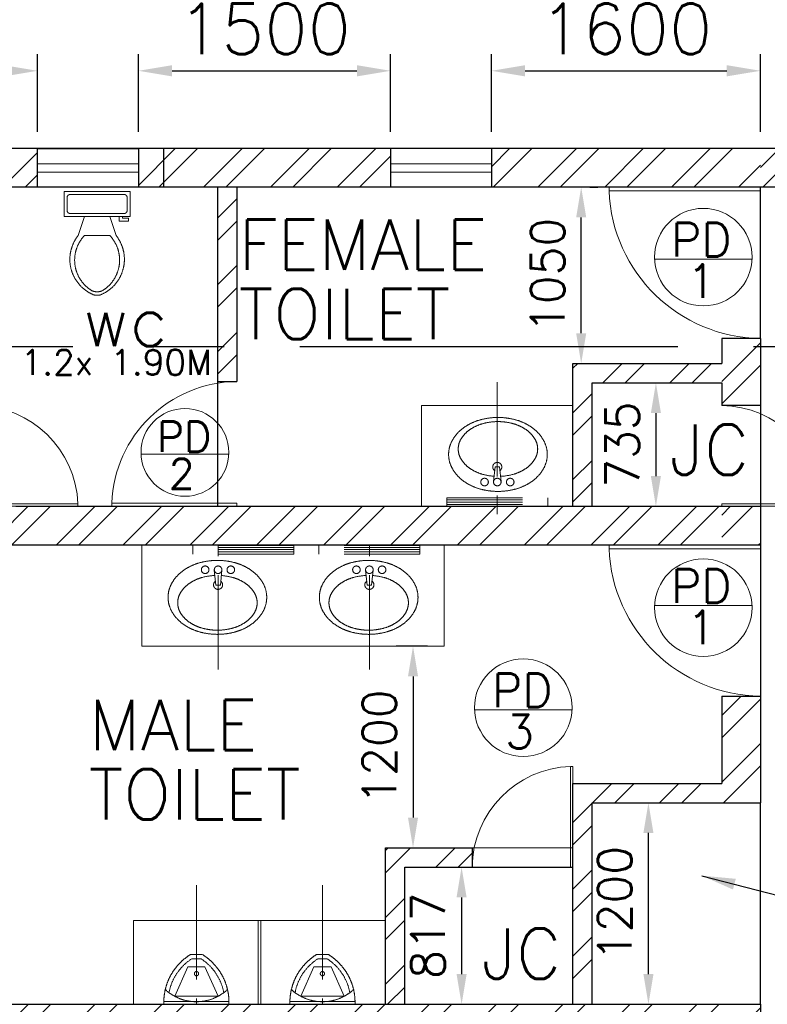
# Model space of a CAD drawing. Header units: inches. Extents: x 0 to 1564127, y -23460 to 23144100.
# Tile 99 of 215: x 405698 to 410145, y 133810 to 139673. Entities that reach past the tile are written whole.
import ezdxf
from ezdxf.enums import TextEntityAlignment as Align

# ---------------------------------------------------------------- set-up
doc = ezdxf.new("R2010")
doc.units = ezdxf.units.IN
doc.header["$LTSCALE"] = 1800
doc.header["$MEASUREMENT"] = 0
doc.linetypes.add('1 NORTH ELEVATION$0$NORTH ELEVATION$0$HIDDEN', pattern=[0.375, 0.25, -0.125])
doc.linetypes.add('CENTER', pattern=[2, 1.25, -0.25, 0.25, -0.25])
doc.layers.get('0').update_dxf_attribs({"color": 253, "lineweight": 9})
for name, color, linetype in [('1', 7, 'Continuous'), ('DIM', 4, 'Continuous'), ('GRID', 251, 'CENTER'), ('TEXT', 3, 'Continuous'), ('WALL', 6, 'Continuous'), ('WALL1', 6, 'Continuous')]:
    doc.layers.add(name, color=color, linetype=linetype)
for name, color, linetype, lineweight in [('A-DOOR', 31, 'Continuous', 9), ('A-DOOR TAG', 3, 'Continuous', 15), ('CCONTHIN', 15, '1 NORTH ELEVATION$0$NORTH ELEVATION$0$HIDDEN', 13), ('CHAT', 11, 'Continuous', 13), ('CL', 8, 'CENTER', 15), ('DOOR', 235, 'Continuous', 13), ('OPENING EO', 2, 'Continuous', 18), ('WALL HATCH', 251, 'Continuous', 13), ('WIN', 31, 'Continuous', 13)]:
    doc.layers.add(name, color=color, linetype=linetype, lineweight=lineweight)
doc.styles.add('ROAMNS', font='ROMANS.shx')
doc.styles.add('ROMANS', font='romans.shx')
doc.dimstyles.new('DIM INT 1', dxfattribs={"dimtxt": 300, "dimasz": 200, "dimexe": 100, "dimexo": 100, "dimgap": 100, "dimtad": 1, "dimdec": 0, "dimzin": 13, "dimdsep": 46, "dimlunit": 5, "dimtxsty": 'ROAMNS', "dimblk1": 'CLOSEDBLANK', "dimcen": 0.09, "dimclrd": 9, "dimclre": 9, "dimclrt": 4, "dimadec": 0, "dimazin": 0, "dimtfac": 1, "dimtdec": 0, "dimtix": 1, "dimtmove": 2, "dimatfit": 3, "dimfxl": 1, "dimtolj": 1, "dimtzin": 13, "dimarcsym": 0})
doc.dimstyles.new('DIM INT 2', dxfattribs={"dimtxt": 200, "dimasz": 180, "dimexe": 100, "dimexo": 100, "dimgap": 100, "dimtad": 1, "dimdec": 0, "dimzin": 13, "dimdsep": 46, "dimlunit": 5, "dimtxsty": 'ROAMNS', "dimcen": 0.09, "dimclrd": 9, "dimclre": 9, "dimclrt": 4, "dimadec": 0, "dimazin": 0, "dimtfac": 1, "dimtdec": 0, "dimtix": 1, "dimtmove": 2, "dimatfit": 3, "dimfxl": 1, "dimtolj": 1, "dimtzin": 13, "dimarcsym": 0})
pattern_1 = [(45, (-38000.13, -44641.74), (-198.87378, 198.87378), []), (45, (-37867.55, -44641.74), (-198.87378, 198.87378), [])]

# ---------------------------------------------------------------- blocks, each defined once
blk = doc.blocks.new('SC-01& LIFT')
at = {"layer": 'WALL HATCH'}
h = blk.add_hatch(dxfattribs=at)
h.set_pattern_fill('ANSI32', color=256, scale=750, style=0)
h.set_pattern_definition([(45, (-441713.83, -169222.05), (-198.87378, 198.87378), []), (45, (-441581.25, -169222.05), (-198.87378, 198.87378), [])])
edge = h.paths.add_edge_path()
edge.add_arc((3172.5, -33583100.1), 33587860.1, 89.99990191, 90.00029426, ccw=False)
edge.add_line((3230, 4760), (3230, 8855))
edge.add_line((3230, 8855), (3000, 8855))
edge.add_line((3000, 8855), (3000, 4760))
blk = doc.blocks.new('*D1587')
at = {"layer": 'Defpoints', "color": 0, "transparency": 16777216}
for p in [(405803.7, 139368.3), (405178.7, 138905.3), (405803.7, 138905.3)]:
    blk.add_point(p, dxfattribs=at)
at = {"layer": 'DIM', "color": 9, "lineweight": -2, "transparency": 16777216}
for p, q in [((405591.2, 140582.5), (404634.1, 140582.5)), ((405491.2, 139368.3), (405591.2, 140582.5)), ((405178.7, 139005.3), (405178.7, 139468.3)), ((405803.7, 139005.3), (405803.7, 139468.3)), ((405378.7, 139368.3), (405603.7, 139368.3))]:
    blk.add_line(p, q, dxfattribs=at)
at = {"layer": 'DIM', "color": 9, "transparency": 16777216}
for points in [[(405378.7, 139401.7), (405378.7, 139335), (405178.7, 139368.3)], [(405603.7, 139401.7), (405603.7, 139335), (405803.7, 139368.3)]]:
    blk.add_solid(points, dxfattribs=at)
at = {"layer": 'DIM', "color": 4, "transparency": 16777216, "insert": (405112.6, 140832.5), "char_height": 300, "attachment_point": 5, "style": 'ROAMNS'}
blk.add_mtext('\\A1;625', dxfattribs=at)
blk = doc.blocks.new('_ClosedBlank')
at = {"color": 0, "linetype": 'ByBlock', "lineweight": -2}
for p, q in [((-1, 0.167), (0, 0)), ((-1, 0.167), (-1, -0.167)), ((0, 0), (-1, -0.167))]:
    blk.add_line(p, q, dxfattribs=at)
blk = doc.blocks.new('*D1588')
at = {"layer": 'Defpoints', "color": 0, "transparency": 16777216}
for p in [(407903.7, 139368.3), (406403.7, 138905.3), (407903.7, 138905.3)]:
    blk.add_point(p, dxfattribs=at)
at = {"layer": 'DIM', "color": 9, "lineweight": -2, "transparency": 16777216}
for p, q in [((406403.7, 139005.3), (406403.7, 139468.3)), ((407903.7, 139005.3), (407903.7, 139468.3)), ((406603.7, 139368.3), (407703.7, 139368.3))]:
    blk.add_line(p, q, dxfattribs=at)
at = {"layer": 'DIM', "color": 9, "transparency": 16777216}
for points in [[(406603.7, 139401.7), (406603.7, 139335), (406403.7, 139368.3)], [(407703.7, 139401.7), (407703.7, 139335), (407903.7, 139368.3)]]:
    blk.add_solid(points, dxfattribs=at)
at = {"layer": 'DIM', "color": 4, "transparency": 16777216, "insert": (407153.7, 139618.3), "char_height": 300, "attachment_point": 5, "style": 'ROAMNS'}
blk.add_mtext('\\A1;1500', dxfattribs=at)
blk = doc.blocks.new('*D1589')
at = {"layer": 'Defpoints', "color": 0, "transparency": 16777216}
for p in [(410103.7, 139368.3), (408503.7, 138905.3), (410103.7, 138905.3)]:
    blk.add_point(p, dxfattribs=at)
at = {"layer": 'DIM', "color": 9, "lineweight": -2, "transparency": 16777216}
for p, q in [((408503.7, 139005.3), (408503.7, 139468.3)), ((410103.7, 139005.3), (410103.7, 139468.3)), ((408703.7, 139368.3), (409903.7, 139368.3))]:
    blk.add_line(p, q, dxfattribs=at)
at = {"layer": 'DIM', "color": 9, "transparency": 16777216}
for points in [[(408703.7, 139401.7), (408703.7, 139335), (408503.7, 139368.3)], [(409903.7, 139401.7), (409903.7, 139335), (410103.7, 139368.3)]]:
    blk.add_solid(points, dxfattribs=at)
at = {"layer": 'DIM', "color": 4, "transparency": 16777216, "insert": (409303.7, 139618.3), "char_height": 300, "attachment_point": 5, "style": 'ROAMNS'}
blk.add_mtext('\\A1;1600', dxfattribs=at)
blk = doc.blocks.new('SERVICE BUILDING-ARCH$0$dd1')
at = {"layer": 'DOOR'}
blk.add_lwpolyline([(-1000, 975), (0, 975), (0, 1000), (-1000, 1000)], close=True, dxfattribs=at)
blk.add_arc((13.4, 1014.1), 1014.2, 182.20927, 269.24117, dxfattribs=at)
blk = doc.blocks.new('*U1585')
for p, q in [((9.5, -7), (9.5, -3)), ((-8, -9.5), (-8, -9)), ((-7, -9), (-7, -10.5)), ((-4, -9), (-6, -15)), ((4, -9), (6, -15)), ((-10, -9.5), (-8, -9.5)), ((-10, -10.5), (-10, -9.5)), ((-7, -10.5), (-10, -10.5)), ((4, -15), (-4, -15))]:
    blk.add_line(p, q)
blk.add_lwpolyline([(10.5, -9), (10.5, -1), (-10.5, -1), (-10.5, -9)], close=True)
for points in [[(-9.5, -3), (-9.5, -7)], [(8.5, -2), (-8.5, -2)], [(-8.5, -8), (8.5, -8)]]:
    blk.add_lwpolyline(points)
for centre, radius, start, end in [((-8.62, -2.88), 0.884, 81.8699, 188.1301), ((8.62, -2.88), 0.884, 351.8699, 98.1301), ((-8.62, -7.12), 0.884, 171.8699, 278.1301), ((8.62, -7.12), 0.884, 261.8699, 8.1301), ((3.52, -22.58), 12.17, 141.4691, 247.9714), ((4.2, -22.82), 11.33, 136.3677, 238.9468), ((-3.52, -22.58), 12.17, 292.0284, 38.5307), ((-4.2, -22.82), 11.33, 301.053, 43.6321), ((0, -28.88), 4, 245.7318, 294.2682), ((0, -30), 4, 254.8605, 285.1395)]:
    blk.add_arc(centre, radius, start, end)
blk = doc.blocks.new('*U1210')
for p, q in [((-27.5, 308.1), (42.7, 308.1)), ((-43.2, 235.2), (-121, 59.3)), ((-43.2, 235.2), (58.4, 235.2)), ((-20.1, 282.7), (35.4, 282.7)), ((58.4, 235.2), (136.2, 59.3)), ((-121, 59.3), (136.2, 59.3)), ((-186, 28.7), (201.3, 28.7)), ((-186, 28.7), (-186, 11.7)), ((-186, 11.7), (201.3, 11.7)), ((201.3, 11.7), (201.3, 28.7))]:
    blk.add_line(p, q)
blk.add_circle((7.1, 194.1), 12.7)
for centre, radius, start, end in [((148.1, 23.8), 334.2, 121.69705, 179.15509), ((-132.8, 23.8), 334.2, 0.84491, 58.30295), ((148.1, 23.8), 308.8, 123.0108, 169.30552), ((-132.8, 23.8), 308.8, 10.69448, 56.9892), ((7.6, 299.7), 272.6, 227.25197, 312.74803)]:
    blk.add_arc(centre, radius, start, end)
blk = doc.blocks.new('*D1666')
at = {"color": 9, "lineweight": -2, "transparency": 16777216}
for p, q in [((409291.9, 137510.3), (409582.4, 137510.3)), ((409482.4, 137330.3), (409482.4, 136955.3)), ((409291.9, 136775.3), (409582.4, 136775.3))]:
    blk.add_line(p, q, dxfattribs=at)
at = {"color": 9, "transparency": 16777216}
for points in [[(409452.4, 137330.3), (409512.4, 137330.3), (409482.4, 137510.3)], [(409452.4, 136955.3), (409512.4, 136955.3), (409482.4, 136775.3)]]:
    blk.add_solid(points, dxfattribs=at)
at = {"layer": 'Defpoints', "color": 0, "transparency": 16777216}
for p in [(409191.9, 137510.3), (409191.9, 136775.3), (409482.4, 136775.3)]:
    blk.add_point(p, dxfattribs=at)
at = {"color": 4, "transparency": 16777216, "insert": (409282.4, 137142.8), "char_height": 200, "attachment_point": 5, "rotation": 90, "style": 'ROAMNS'}
blk.add_mtext('\\A1;735', dxfattribs=at)
blk = doc.blocks.new('*D1667')
at = {"color": 9, "lineweight": -2, "transparency": 16777216}
for p, q in [((408123.7, 135942.1), (407937.4, 135942.1)), ((408037.4, 135762.1), (408037.4, 134922.1)), ((407973.7, 134742.1), (408137.4, 134742.1))]:
    blk.add_line(p, q, dxfattribs=at)
at = {"color": 9, "transparency": 16777216}
for points in [[(408007.4, 135762.1), (408067.4, 135762.1), (408037.4, 135942.1)], [(408007.4, 134922.1), (408067.4, 134922.1), (408037.4, 134742.1)]]:
    blk.add_solid(points, dxfattribs=at)
at = {"layer": 'Defpoints', "color": 0, "transparency": 16777216}
for p in [(408223.7, 135942.1), (407873.7, 134742.1), (408037.4, 134742.1)]:
    blk.add_point(p, dxfattribs=at)
at = {"color": 4, "transparency": 16777216, "insert": (407837.4, 135342.1), "char_height": 200, "attachment_point": 5, "rotation": 90, "style": 'ROAMNS'}
blk.add_mtext('\\A1;1200', dxfattribs=at)
blk = doc.blocks.new('*D1668')
at = {"color": 9, "lineweight": -2, "transparency": 16777216}
for p, q in [((408216.9, 134627.1), (408426.4, 134627.1)), ((408326.4, 134447.1), (408326.4, 133990.3)), ((408216.9, 133810.3), (408426.4, 133810.3))]:
    blk.add_line(p, q, dxfattribs=at)
at = {"color": 9, "transparency": 16777216}
for points in [[(408296.4, 134447.1), (408356.4, 134447.1), (408326.4, 134627.1)], [(408296.4, 133990.3), (408356.4, 133990.3), (408326.4, 133810.3)]]:
    blk.add_solid(points, dxfattribs=at)
at = {"layer": 'Defpoints', "color": 0, "transparency": 16777216}
for p in [(408116.9, 134627.1), (408116.9, 133810.3), (408326.4, 133810.3)]:
    blk.add_point(p, dxfattribs=at)
at = {"color": 4, "transparency": 16777216, "insert": (408126.4, 134218.7), "char_height": 200, "attachment_point": 5, "rotation": 90, "style": 'ROAMNS'}
blk.add_mtext('\\A1;817', dxfattribs=at)
blk = doc.blocks.new('*D1665')
at = {"color": 9, "lineweight": -2, "transparency": 16777216}
for p, q in [((409533.4, 135010.3), (409537.9, 135010.3)), ((409437.9, 133990.3), (409437.9, 134830.3)), ((409533.4, 133810.3), (409537.9, 133810.3))]:
    blk.add_line(p, q, dxfattribs=at)
at = {"color": 9, "transparency": 16777216}
for points in [[(409407.9, 134830.3), (409467.9, 134830.3), (409437.9, 135010.3)], [(409407.9, 133990.3), (409467.9, 133990.3), (409437.9, 133810.3)]]:
    blk.add_solid(points, dxfattribs=at)
at = {"layer": 'Defpoints', "color": 0, "transparency": 16777216}
for p in [(409433.4, 135010.3), (409437.9, 135010.3), (409433.4, 133810.3)]:
    blk.add_point(p, dxfattribs=at)
at = {"color": 4, "transparency": 16777216, "insert": (409237.9, 134410.3), "char_height": 200, "attachment_point": 5, "rotation": 90, "style": 'ROAMNS'}
blk.add_mtext('\\A1;1200', dxfattribs=at)
blk = doc.blocks.new('*D1669')
at = {"color": 9, "lineweight": -2, "transparency": 16777216}
for p, q in [((409088.7, 138675.3), (409137.9, 138675.3)), ((409037.9, 137805.3), (409037.9, 138495.3)), ((409088.7, 137625.3), (409137.9, 137625.3))]:
    blk.add_line(p, q, dxfattribs=at)
at = {"color": 9, "transparency": 16777216}
for points in [[(409007.9, 138495.3), (409067.9, 138495.3), (409037.9, 138675.3)], [(409007.9, 137805.3), (409067.9, 137805.3), (409037.9, 137625.3)]]:
    blk.add_solid(points, dxfattribs=at)
at = {"layer": 'Defpoints', "color": 0, "transparency": 16777216}
for p in [(408988.7, 138675.3), (409037.9, 138675.3), (408988.7, 137625.3)]:
    blk.add_point(p, dxfattribs=at)
at = {"color": 4, "transparency": 16777216, "insert": (408837.9, 138150.3), "char_height": 200, "attachment_point": 5, "rotation": 90, "style": 'ROAMNS'}
blk.add_mtext('\\A1;1050', dxfattribs=at)

msp = doc.modelspace()

# ---------------------------------------------------------------- hatches: boundary and pattern name
at = {"layer": 'WALL HATCH'}
h = msp.add_hatch(dxfattribs=at)
h.set_pattern_fill('ANSI32', color=256, scale=750, style=0)
h.set_pattern_definition([(45, (-62862.1, -16359.58), (-198.87378, 198.87378), []), (45, (-62729.5, -16359.58), (-198.87378, 198.87378), [])])
h.paths.add_polyline_path([(404578.7, 138675.31), (404578.7, 138905.31), (402938.7, 138905.31), (402938.7, 138675.31)])
h.paths.add_polyline_path([(405803.7, 138675.31), (405803.7, 138905.31), (405178.7, 138905.31), (405178.7, 138675.31)])
h.paths.add_polyline_path([(408503.7, 138905.31), (408503.7, 138675.31), (410103.7, 138675.31), (410103.7, 138905.31)])
h.paths.add_polyline_path([(407903.7, 138675.31), (407903.7, 138905.31), (406403.7, 138905.31), (406403.7, 138675.31)])
h = msp.add_hatch(dxfattribs=at)
h.set_pattern_fill('ANSI32', color=256, scale=750, style=0)
h.set_pattern_definition([(45, (-38000.13, -44411.74), (-198.87378, 198.87378), []), (45, (-37867.55, -44411.74), (-198.87378, 198.87378), [])])
h.paths.add_polyline_path([(441713.7, 138905.31), (441713.7, 138675.31), (464713.7, 138675.31), (464713.7, 138905.31)])
h.paths.add_polyline_path([(424963.7, 138905.31), (424963.7, 138675.31), (430113.7, 138675.31), (430113.7, 138905.31)])
h.paths.add_polyline_path([(419963.7, 138905.31), (419963.7, 138675.31), (421963.7, 138675.31), (421963.7, 138905.31)])
h.paths.add_polyline_path([(435463.7, 138905.31), (435463.7, 138675.31), (438713.7, 138675.31), (438713.7, 138905.31)])
h.paths.add_polyline_path([(432463.7, 138675.31), (432463.7, 138905.31), (432113.7, 138905.31), (432113.7, 138675.31)])
h.paths.add_polyline_path([(410103.7, 138905.31), (410103.7, 138675.31), (416963.7, 138675.31), (416963.7, 138905.31)])
h.paths.add_polyline_path([(529063.7, 138905.31), (529063.7, 138675.31), (529403.7, 138675.31), (529403.7, 138905.31)])
h.paths.add_polyline_path([(472213.7, 138675.31), (472213.7, 138905.31), (465913.7, 138905.31), (465913.7, 138675.31)])
h.paths.add_polyline_path([(477213.7, 138675.31), (477213.7, 138905.31), (475213.7, 138905.31), (475213.7, 138675.31)])
h.paths.add_polyline_path([(482963.7, 138675.31), (482963.7, 138905.31), (480213.7, 138905.31), (480213.7, 138675.31)])
h.paths.add_polyline_path([(487963.7, 138675.31), (487963.7, 138905.31), (485963.7, 138905.31), (485963.7, 138675.31)])
h.paths.add_polyline_path([(493713.7, 138675.31), (493713.7, 138905.31), (490963.7, 138905.31), (490963.7, 138675.31)])
h.paths.add_polyline_path([(498713.7, 138675.31), (498713.7, 138905.31), (496713.7, 138905.31), (496713.7, 138675.31)])
h.paths.add_polyline_path([(507463.7, 138905.31), (507463.7, 138675.31), (512013.7, 138675.31), (512013.7, 138905.31)])
h.paths.add_polyline_path([(504463.7, 138675.31), (504463.7, 138905.31), (501713.7, 138905.31), (501713.7, 138675.31)])
h.paths.add_polyline_path([(523913.7, 138905.31), (523913.7, 138675.31), (528463.7, 138675.31), (528463.7, 138905.31)])
h.paths.add_polyline_path([(522173.95, 138905.31), (522173.95, 138675.31), (523313.7, 138675.31), (523313.7, 138905.31)])
h.paths.add_polyline_path([(521573.95, 138675.31), (521573.95, 138905.31), (513213.7, 138905.31), (513213.7, 138675.31)])
h = msp.add_hatch(dxfattribs=at)
h.set_pattern_fill('ANSI32', color=256, scale=750, style=0)
h.set_pattern_definition([(45, (150752.13, -573449.4), (-198.87378, 198.87378), []), (45, (150884.71, -573449.4), (-198.87378, 198.87378), [])])
h.paths.add_polyline_path([(406873.7, 138675.31), (406988.7, 138675.31), (406988.7, 137865.46), (406873.7, 137865.46)])
h.paths.add_polyline_path([(406873.7, 137865.46), (406988.7, 137865.46), (406988.7, 137518.96), (406873.7, 137518.96)])
h = msp.add_hatch(dxfattribs=at)
h.set_pattern_fill('ANSI32', color=256, scale=750, style=0)
h.set_pattern_definition([(45, (-38000.13, -44261.74), (-198.87378, 198.87378), []), (45, (-37867.55, -44261.74), (-198.87378, 198.87378), [])])
h.paths.add_polyline_path([(409873.7, 137375.31), (410103.7, 137375.31), (410103.7, 137775.31), (409873.7, 137775.31)])
h.paths.add_polyline_path([(410103.7, 136775.31), (409873.7, 136775.31), (409873.7, 136545.31), (410103.7, 136545.31)])
h.paths.add_polyline_path([(409873.7, 135010.31), (410103.7, 135010.31), (410103.7, 135645.31), (409873.7, 135645.31)])
h = msp.add_hatch(dxfattribs=at)
h.set_pattern_fill('ANSI32', color=256, scale=750, style=0)
h.set_pattern_definition([(45, (403713.7, 137625.3), (-198.874, 198.874), []), (45, (403846.29, 137625.3), (-198.874, 198.874), [])])
h.paths.add_polyline_path([(409873.7, 137625.31), (408988.7, 137625.31), (408988.7, 136675.31), (409103.7, 136675.31), (409103.7, 137510.31), (409873.7, 137510.31)])
h = msp.add_hatch(dxfattribs=at)
h.set_pattern_fill('ANSI32', color=256, scale=750, style=0)
h.set_pattern_definition([(45, (-38000.13, -44061.74), (-198.87378, 198.87378), []), (45, (-37867.55, -44061.74), (-198.87378, 198.87378), [])])
h.paths.add_polyline_path([(403828.7, 136775.31), (403828.7, 136545.31), (409873.7, 136545.31), (409873.7, 136775.31)])
h = msp.add_hatch(dxfattribs=at)
h.set_pattern_fill('ANSI32', color=256, scale=750, style=0)
h.set_pattern_definition([(45, (-38000.13, -44411.74), (-198.87378, 198.87378), []), (45, (-37867.55, -44411.74), (-198.87378, 198.87378), [])])
h.paths.add_polyline_path([(409103.7, 135010.31), (409873.7, 135010.31), (409873.7, 135125.31), (408988.7, 135125.31), (408988.7, 133810.31), (409103.7, 133810.31)])
h = msp.add_hatch(dxfattribs=at)
h.set_pattern_fill('ANSI32', color=256, scale=750, style=0)
h.set_pattern_definition([(45, (403713.7, 137725.3), (-198.874, 198.874), []), (45, (403846.29, 137725.3), (-198.874, 198.874), [])])
h.paths.add_polyline_path([(408388.7, 134627.14), (408388.7, 134742.14), (407873.7, 134742.14), (407873.7, 133810.31), (407988.7, 133810.31), (407988.7, 134627.14)])
h = msp.add_hatch(dxfattribs=at)
h.set_pattern_fill('ANSI32', color=256, scale=750, style=0)
h.set_pattern_definition(pattern_1)
h.paths.add_polyline_path([(403828.7, 133810.31), (403828.7, 133580.31), (406713.7, 133580.31), (406713.7, 133810.31)])
h = msp.add_hatch(dxfattribs=at)
h.set_pattern_fill('ANSI32', color=256, scale=750, style=0)
h.set_pattern_definition(pattern_1)
h.paths.add_polyline_path([(410103.7, 133810.31), (409873.7, 133810.31), (409873.7, 133810.31), (406673.87, 133810.31), (406673.87, 133580.31), (410103.7, 133580.31)])

# ---------------------------------------------------------------- linework, layer by layer
msp.add_line((408388.7, 134742.14), (408988.7, 134742.14))
at = {"layer": '1'}
msp.add_lwpolyline([(405803.7, 138905.31), (406403.7, 138905.31), (406403.7, 138675.31), (405803.7, 138675.31)], close=True, dxfattribs=at)
at = {"layer": 'A-DOOR TAG', "color": 1}
for p, q in [((410054.47, 138246.67), (409474.43, 138246.67)), ((406941.48, 137085.39), (406419.44, 137085.39)), ((410054.47, 136184.4), (409474.43, 136184.4)), ((408983.27, 135563.8), (408403.23, 135563.8))]:
    msp.add_line(p, q, dxfattribs=at)
for centre, radius in [((409764.45, 138258.87), 290.28), ((406680.46, 137096.37), 261.25), ((409764.45, 136172.21), 290.28), ((408693.25, 135576), 290.28)]:
    msp.add_circle(centre, radius, dxfattribs=at)
at = {"layer": 'CCONTHIN', "linetype": 'Continuous'}
for p, q in [((408088.7, 137375.31), (408988.7, 137375.31)), ((408088.7, 136775.31), (408088.7, 137375.31)), ((406423.7, 135942.14), (406423.7, 136542.14)), ((408223.7, 135942.14), (408223.7, 136542.14)), ((408223.7, 135942.14), (406423.7, 135942.14)), ((406373.7, 134309.31), (407873.7, 134309.31)), ((406373.7, 133810.31), (406373.7, 134309.31)), ((407115.7, 133810.31), (407115.7, 134309.31)), ((407131.7, 133810.31), (407131.7, 134309.31)), ((407873.7, 133810.31), (407873.7, 134309.31))]:
    msp.add_line(p, q, dxfattribs=at)
at = {"layer": 'CCONTHIN'}
for p, q in [((408525.27, 137011.18), (408516.32, 136922.08)), ((408552.14, 137011.18), (408525.27, 137011.18)), ((408561.09, 136922.08), (408552.14, 137011.18)), ((408238.25, 136826.47), (408238.25, 136775.31)), ((408238.7, 136826.47), (408838.7, 136826.47)), ((408238.7, 136813.43), (408838.7, 136813.43)), ((408238.7, 136799.66), (408838.7, 136799.66)), ((408238.7, 136786.62), (408838.7, 136786.62)), ((408238.7, 136775.31), (408838.7, 136775.31)), ((408838.7, 136826.47), (408838.7, 136775.31)), ((406727.69, 136490.98), (406727.69, 136542.14)), ((407327.69, 136542.14), (406727.69, 136542.14)), ((407328.13, 136490.98), (407328.13, 136542.14)), ((407477.69, 136490.98), (407477.69, 136542.14)), ((408077.69, 136542.14), (407477.69, 136542.14)), ((408078.13, 136490.98), (408078.13, 136542.14)), ((407327.69, 136530.82), (406727.69, 136530.82)), ((407327.69, 136517.78), (406727.69, 136517.78)), ((407327.69, 136504.02), (406727.69, 136504.02)), ((407327.69, 136490.98), (406727.69, 136490.98)), ((408077.69, 136530.82), (407477.69, 136530.82)), ((408077.69, 136517.78), (407477.69, 136517.78)), ((408077.69, 136504.02), (407477.69, 136504.02)), ((408077.69, 136490.98), (407477.69, 136490.98)), ((406855.3, 136395.36), (406864.25, 136306.26)), ((406891.12, 136306.26), (406900.07, 136395.36)), ((407755.3, 136395.36), (407764.25, 136306.26)), ((407791.12, 136306.26), (407800.07, 136395.36)), ((406864.25, 136306.26), (406891.12, 136306.26)), ((407764.25, 136306.26), (407791.12, 136306.26))]:
    msp.add_line(p, q, dxfattribs=at)
for points in [[(408273.74, 137172.53, -0.1069454), (408343.15, 137246.49, -0.0815881), (408433.2, 137289.02, -0.0697201), (408542.69, 137304.36, -0.0697201), (408652.17, 137289.02, -0.0815881), (408742.22, 137246.49, -0.1069454), (408811.63, 137172.53, -0.2770668), (408811.63, 136995.81)], [(408520.97, 136954.2, -0.0537435), (408448.89, 136966.65, -0.0815881), (408375.57, 137001.28, -0.1069454), (408322.7, 137057.62, -0.2770668), (408322.7, 137175.58, -0.1069454), (408375.57, 137231.93, -0.0815881), (408448.89, 137266.56, -0.0697201), (408542.69, 137279.7, -0.0697201), (408636.48, 137266.56, -0.0815881), (408709.8, 137231.93, -0.1069454), (408762.68, 137175.58, -0.2770668), (408762.68, 137057.62, -0.1069454), (408709.8, 137001.28, -0.0815881), (408636.48, 136966.65, -0.0595755), (408556.47, 136953.79)], [(408433.2, 136879.33, -0.0815881), (408343.15, 136921.86, -0.1069454), (408273.74, 136995.81, -0.2770668), (408273.74, 137172.53)], [(408811.63, 136995.81, -0.1069454), (408742.22, 136921.86, -0.0815881), (408652.17, 136879.33, -0.1401213), (408433.2, 136879.33)], [(406604.76, 136321.63, -0.1069454), (406674.16, 136395.59, -0.0815881), (406764.21, 136438.12, -0.1401213), (406983.19, 136438.12)], [(406983.19, 136438.12, -0.0815881), (407073.24, 136395.59, -0.1069454), (407142.64, 136321.63, -0.2770668), (407142.64, 136144.91)], [(407504.76, 136321.63, -0.1069454), (407574.16, 136395.59, -0.0815881), (407664.21, 136438.12, -0.1401213), (407883.19, 136438.12)], [(407883.19, 136438.12, -0.0815881), (407973.24, 136395.59, -0.1069454), (408042.64, 136321.63, -0.2770668), (408042.64, 136144.91)], [(406895.41, 136363.25, -0.0537435), (406967.5, 136350.8, -0.0815881), (407040.81, 136316.17, -0.1069454), (407093.69, 136259.82, -0.2770668), (407093.69, 136141.86, -0.1069454), (407040.81, 136085.52, -0.0815881), (406967.5, 136050.89, -0.0697201), (406873.7, 136037.75, -0.0697201), (406779.91, 136050.89, -0.0815881), (406706.59, 136085.52, -0.1069454), (406653.71, 136141.86, -0.2770668), (406653.71, 136259.82, -0.1069454), (406706.59, 136316.17, -0.0815881), (406779.91, 136350.8, -0.0595755), (406859.92, 136363.66)], [(407795.41, 136363.25, -0.0537435), (407867.5, 136350.8, -0.0815881), (407940.81, 136316.17, -0.1069454), (407993.69, 136259.82, -0.2770668), (407993.69, 136141.86, -0.1069454), (407940.81, 136085.52, -0.0815881), (407867.5, 136050.89, -0.0697201), (407773.7, 136037.75, -0.0697201), (407679.91, 136050.89, -0.0815881), (407606.59, 136085.52, -0.1069454), (407553.71, 136141.86, -0.2770668), (407553.71, 136259.82, -0.1069454), (407606.59, 136316.17, -0.0815881), (407679.91, 136350.8, -0.0595755), (407759.92, 136363.66)], [(407142.64, 136144.91, -0.1069454), (407073.24, 136070.96, -0.0815881), (406983.19, 136028.43, -0.0697201), (406873.7, 136013.09, -0.0697201), (406764.21, 136028.43, -0.0815881), (406674.16, 136070.96, -0.1069454), (406604.76, 136144.91, -0.2770668), (406604.76, 136321.63)], [(408042.64, 136144.91, -0.1069454), (407973.24, 136070.96, -0.0815881), (407883.19, 136028.43, -0.0697201), (407773.7, 136013.09, -0.0697201), (407664.21, 136028.43, -0.0815881), (407574.16, 136070.96, -0.1069454), (407504.76, 136144.91, -0.2770668), (407504.76, 136321.63)]]:
    msp.add_lwpolyline(points, format="xyb", dxfattribs=at)
for centre in [(408463.02, 136919.83), (408538.7, 136919.83), (408615.71, 136919.83), (406800.68, 136397.61), (406877.69, 136397.61), (406953.37, 136397.61), (407700.68, 136397.61), (407777.69, 136397.61), (407853.37, 136397.61)]:
    msp.add_circle(centre, 22.5, dxfattribs=at)
for centre, start, end in [((408538.7, 137009.83), 305.7391, 234.2607), ((406877.69, 136307.61), 125.7391, 54.2607), ((407777.69, 136307.61), 125.7391, 54.2607)]:
    msp.add_arc(centre, 27, start, end, dxfattribs=at)
at = {"layer": 'CL', "ltscale": 0.25}
for p, q in [((408538.7, 137515.39), (408538.7, 136700.06)), ((406877.69, 135803.31), (406877.69, 136539.44)), ((407777.69, 135803.31), (407777.69, 136539.44)), ((406748.7, 134519.58), (406748.7, 133810.31)), ((407498.7, 134519.58), (407498.7, 133810.31))]:
    msp.add_line(p, q, dxfattribs=at)
at = {"layer": 'DIM'}
for p, q in [((410103.7, 137775.31), (410103.7, 138675.31)), ((406873.7, 137518.96), (406873.7, 136775.31)), ((410103.7, 137375.31), (410103.7, 136775.31)), ((410103.7, 136545.31), (410103.7, 135645.31)), ((410103.7, 133810.31), (410103.7, 135010.31)), ((408388.7, 134627.14), (408988.7, 134627.14))]:
    msp.add_line(p, q, dxfattribs=at)
at = {"layer": 'GRID'}
msp.add_line((532013.7, 137725.31), (396913.7, 137725.31), dxfattribs=at)
msp.add_line((532013.7, 137725.31), (396913.7, 137725.31), dxfattribs=at)
at = {"layer": 'WALL'}
for p, q in [((430113.7, 138905.31), (402938.7, 138905.31)), ((406553.7, 138905.31), (406553.7, 138675.31)), ((407903.7, 138905.31), (407903.7, 138675.31)), ((408503.7, 138905.31), (408503.7, 138675.31)), ((430113.7, 138675.31), (403168.7, 138675.31)), ((406873.7, 138675.31), (406873.7, 136775.31)), ((406988.7, 138675.31), (406988.7, 137518.96)), ((409873.7, 137775.31), (409873.7, 137625.31)), ((410103.7, 137775.31), (410103.7, 137375.31)), ((408988.7, 136775.31), (408988.7, 137625.31)), ((408988.7, 137625.31), (409873.7, 137625.31)), ((406873.7, 137518.96), (406988.7, 137518.96)), ((409103.7, 136775.31), (409103.7, 137510.31)), ((409103.7, 137510.31), (409873.7, 137510.31)), ((409873.7, 137510.31), (409873.7, 137375.31)), ((410103.7, 137375.31), (409873.7, 137375.31)), ((405673.7, 136775.31), (410103.7, 136775.31)), ((410103.7, 136775.31), (410103.7, 135010.31)), ((403828.7, 136545.31), (409873.7, 136545.31)), ((409873.7, 136545.31), (410103.7, 136545.31)), ((409873.7, 135645.31), (409873.7, 135125.31)), ((409873.7, 135645.31), (410103.7, 135645.31)), ((408988.7, 133810.31), (408988.7, 135125.31)), ((408988.7, 135125.31), (409873.7, 135125.31)), ((409103.7, 133810.31), (409103.7, 135010.31)), ((409103.7, 135010.31), (410103.7, 135010.31)), ((407873.7, 133810.31), (407873.7, 134742.14)), ((407873.7, 134742.14), (408388.7, 134742.14)), ((408388.7, 134742.14), (408388.7, 134627.14)), ((407988.7, 133810.31), (407988.7, 134627.14)), ((407988.7, 134627.14), (408388.7, 134627.14)), ((403828.7, 133810.31), (410103.7, 133810.31)), ((410103.7, 133810.31), (410103.7, 133580.31))]:
    msp.add_line(p, q, dxfattribs=at)
at = {"layer": 'WALL1'}
msp.add_line((410103.7, 137775.31), (409873.7, 137775.31), dxfattribs=at)
at = {"layer": 'WIN'}
for p, q in [((405803.7, 138815.31), (406403.7, 138815.31)), ((405803.7, 138765.31), (406403.7, 138765.31)), ((407903.7, 138815.31), (408503.7, 138815.31)), ((407903.7, 138765.31), (408503.7, 138765.31))]:
    msp.add_line(p, q, dxfattribs=at)
for points in [[(405803.7, 138905.31), (406403.7, 138905.31), (406403.7, 138675.31), (405803.7, 138675.31)], [(407903.7, 138905.31), (408503.7, 138905.31), (408503.7, 138675.31), (407903.7, 138675.31)]]:
    msp.add_lwpolyline(points, close=True, dxfattribs=at)

# ---------------------------------------------------------------- block references
at = {"layer": 'A-DOOR'}
msp.add_blockref('SC-01& LIFT', (403713.7, 124725.31), dxfattribs=at)
at = {"layer": 'CCONTHIN', "xscale": -18.75, "yscale": 18.75, "zscale": 18.75}
msp.add_blockref('*U1585', (406158.12, 138669.06), dxfattribs=at)
at = {"layer": 'CCONTHIN', "xscale": -1}
msp.add_blockref('*U1210', (406756.33, 133798.64), dxfattribs=at)
at = {"layer": 'CCONTHIN'}
msp.add_blockref('*U1210', (407491.08, 133798.64), dxfattribs=at)
at = {"layer": 'CHAT', "xscale": 0.8999999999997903, "yscale": 0.8999999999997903, "zscale": 0.8999999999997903}
for p in [(410103.7, 137775.31), (410103.7, 135645.31)]:
    msp.add_blockref('SERVICE BUILDING-ARCH$0$dd1', p, dxfattribs=at)
at = {"layer": 'CHAT'}
for p, xscale, yscale, zscale, rotation in [((406988.7, 137518.96), -0.7436525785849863, 0.7436525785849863, 0.7436525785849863, 180), ((405443.7, 137375.31), 0.5999999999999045, 0.5999999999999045, 0.5999999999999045, 180), ((409873.7, 137375.31), 0.5999999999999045, 0.5999999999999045, 0.5999999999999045, 180), ((408388.7, 134627.14), 0.5999999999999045, 0.5999999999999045, 0.5999999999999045, 270)]:
    msp.add_blockref('SERVICE BUILDING-ARCH$0$dd1', p, dxfattribs=dict(at, xscale=xscale, yscale=yscale, zscale=zscale, rotation=rotation))

# ---------------------------------------------------------------- texts
at = {"layer": 'A-DOOR TAG', "linetype": 'Continuous', "style": 'ROMANS'}
for s, height, p in [('PD', 200, (409572.68, 138362.67)), ('1', 200, (409666.42, 138116.71)), ('PD', 180, (406513.23, 137189.78)), ('2', 180, (406583.66, 136968.42)), ('PD', 200, (409572.68, 136300.39)), ('1', 200, (409666.42, 136054.43)), ('PD', 200, (408507.43, 135679.79)), ('3', 200, (408585.69, 135433.83))]:
    msp.add_text(s, height=height, dxfattribs=at).set_placement(p, align=Align.MIDDLE_LEFT)
at = {"layer": 'TEXT', "style": 'ROAMNS'}
for s, p in [('wc', (406067.87, 137728.26)), ('JC', (409562.37, 136962.31)), ('JC', (408444.87, 133962.31))]:
    msp.add_text(s, height=300, dxfattribs=at).set_placement(p)
at = {"layer": 'TEXT', "char_height": 300, "attachment_point": 1, "line_spacing_factor": 0.825, "style": 'ROAMNS'}
for s, insert, width in [('FEMALE TOILET', (406999.87, 138483.26), 1714.5), ('FEMALE TOILET', (406999.87, 138483.26), 1714.5), ('MALE TOILET', (406108.12, 135623.36), 1501.2483)]:
    msp.add_mtext(s, dxfattribs=dict(at, insert=insert, width=width))
at = {"layer": 'TEXT', "insert": (405703.37, 137707.76), "char_height": 150, "width": 1141.0761, "attachment_point": 1, "style": 'ROAMNS'}
msp.add_mtext('1.2x 1.90M', dxfattribs=at)

# ---------------------------------------------------------------- dimensions: what is measured, and where the dimension line sits
for base, p1, p2, picture, middle in [((409037.87, 138675.31), (408988.7, 137625.31), (408988.7, 138675.31), '*D1669', (408837.87, 138150.31)), ((409482.37, 136775.31), (409191.87, 137510.31), (409191.87, 136775.31), '*D1666', (409282.37, 137142.81)), ((408037.37, 134742.14), (408223.7, 135942.14), (407873.7, 134742.14), '*D1667', (407837.37, 135342.14)), ((409437.87, 135010.31), (409433.37, 133810.31), (409433.37, 135010.31), '*D1665', (409237.87, 134410.31)), ((408326.37, 133810.31), (408116.87, 134627.14), (408116.87, 133810.31), '*D1668', (408126.37, 134218.72))]:
    dim = msp.add_linear_dim(base=base, p1=p1, p2=p2, angle=90, dimstyle='DIM INT 2')
    dim.commit()
    dim.dimension.update_dxf_attribs({"geometry": picture, "text_midpoint": middle})
at = {"layer": 'DIM'}
dim = msp.add_linear_dim(base=(405803.7, 139368.32), p1=(405178.7, 138905.31), p2=(405803.7, 138905.31), dimstyle='DIM INT 1', override={"dimtmove": 1}, dxfattribs=at)
dim.commit()
dim.dimension.update_dxf_attribs({"geometry": '*D1587', "text_midpoint": (405491.2, 140582.51), "dimtype": 160})
for base, p1, p2, picture, middle in [((407903.7, 139368.32), (406403.7, 138905.31), (407903.7, 138905.31), '*D1588', (407153.7, 139618.32)), ((410103.7, 139368.32), (408503.7, 138905.31), (410103.7, 138905.31), '*D1589', (409303.7, 139618.32))]:
    dim = msp.add_linear_dim(base=base, p1=p1, p2=p2, dimstyle='DIM INT 1', override={"dimtmove": 0}, dxfattribs=at)
    dim.commit()
    dim.dimension.update_dxf_attribs({"geometry": picture, "text_midpoint": middle})

# ---------------------------------------------------------------- leaders
at = {"layer": 'OPENING EO'}
msp.add_leader([(409755.74, 134576.17), (410373.28, 134415.08), (411936.27, 134415.08)], dimstyle='DIM INT 1', override={"dimgap": 100, "dimtad": 0}, dxfattribs=at)

doc.saveas('drawing.dxf')
